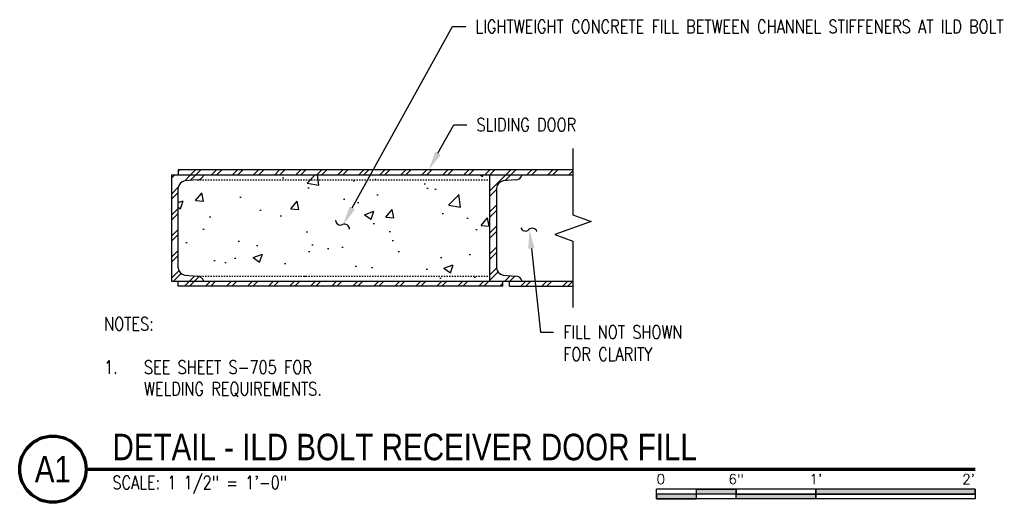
# Model space of a CAD drawing. Header units: inches. Extents: x -25 to 869, y 6 to 168.
# Tile 5 of 11: x 344 to 418, y 6 to 42. Entities that reach past the tile are written whole.
import ezdxf
from ezdxf import colors
from ezdxf.entities.mleader import LeaderData, LeaderLine
from ezdxf.enums import TextEntityAlignment as Align
from ezdxf.math import Vec2, Vec3

# ---------------------------------------------------------------- set-up
doc = ezdxf.new("R2010")
doc.units = ezdxf.units.IN
doc.header["$MEASUREMENT"] = 0
doc.linetypes.add('Hidden 3_32_', pattern=[0.140625, 0.09375, -0.046875])
for name, color, linetype in [('A-DETL-HDLN', 1, 'Hidden 3_32_'), ('A-DETL-THIN', 1, 'Continuous'), ('A-WALL-PATT', 8, 'Continuous'), ('G-ANNO-TEXT', 2, 'Continuous'), ('M-DETL-PATT', 1, 'Continuous'), ('S-ANNO-NOTE', 2, 'Continuous'), ('S-ANNO-SYMB', 2, 'Continuous')]:
    doc.layers.add(name, color=color, linetype=linetype)
doc.styles.add('Annotative', font='romans.shx', dxfattribs={"width": 0.8, "height": 0.125})
doc.styles.add('Arial', font='romans.shx', dxfattribs={"width": 0.8})
doc.styles.add('TITLES', font='swiss.ttf', dxfattribs={"width": 0.8, "height": 0.25})
pattern_1 = [(45, (-752.8794, 0), (-0.7919596, 0.7919596), []), (45, (-752.8794, 1.2), (-0.7919596, 0.7919596), [])]

# ---------------------------------------------------------------- blocks, each defined once
blk = doc.blocks.new('*U13')
for points in [[(-3, -0.2812), (-2.625, -0.2812), (-2.625, -0.2344), (-3, -0.2344)], [(-2.625, -0.188), (-2.25, -0.188), (-2.25, -0.2344), (-2.625, -0.2344)], [(-2.25, -0.2349), (-1.5, -0.2349), (-1.5, -0.2812), (-2.25, -0.2812)], [(-1.5, -0.2344), (0, -0.2344), (0, -0.1875), (-1.5, -0.1875)]]:
    blk.add_hatch(color=256).paths.add_polyline_path(points)
for p, q in [((0, -0.1875), (-3, -0.1875)), ((-3, -0.2812), (-3, -0.1875)), ((0, -0.2344), (-3, -0.2344)), ((-2.625, -0.2807), (-2.625, -0.188)), ((-2.25, -0.2812), (-2.25, -0.1885)), ((-1.5, -0.2812), (-1.5, -0.1885)), ((0, -0.1875), (0, -0.2812)), ((0, -0.2812), (-3, -0.2812))]:
    blk.add_line(p, q)
at = {"flags": 128}
for points in [[(-3, -0.2812), (-2.625, -0.2812), (-2.625, -0.2344), (-3, -0.2344), (-3, -0.2812)], [(-2.625, -0.188), (-2.25, -0.188), (-2.25, -0.2344), (-2.625, -0.2344), (-2.625, -0.188)], [(-2.25, -0.2349), (-1.5, -0.2349), (-1.5, -0.2812), (-2.25, -0.2812), (-2.25, -0.2349)], [(-1.5, -0.2344), (0, -0.2344), (0, -0.1875), (-1.5, -0.1875), (-1.5, -0.2344)]]:
    blk.add_lwpolyline(points, close=True, dxfattribs=at)
at = {"style": 'Arial'}
blk.add_text('0', height=0.0937, dxfattribs=at).set_placement((-3, -0.0937), align=Align.MIDDLE_LEFT)
for s, p in [('6"', (-2.25, -0.0937)), ("1'", (-1.5, -0.0937))]:
    blk.add_text(s, height=0.09375, dxfattribs=at).set_placement(p, align=Align.MIDDLE_CENTER)
blk.add_text("2'", height=0.09375, dxfattribs=at).set_placement((0, -0.0937), align=Align.MIDDLE_RIGHT)
blk = doc.blocks.new('*U11')
at = {"linetype": 'Continuous', "lineweight": 70}
blk.add_line((1.125, 0.625), (9.5, 0.625), dxfattribs=at)
at = {"lineweight": 70}
blk.add_circle((0.8125, 0.625), 0.3125, dxfattribs=at)
at = {"style": 'Arial'}
blk.add_attdef('DRAWING_AREA_TITLE', text='', height=0.1875, dxfattribs=at).set_placement((1.3743, 0.6339), align=Align.BOTTOM_LEFT)
blk.add_attdef('X#', text='', height=0.1875, dxfattribs=at).set_placement((0.8125, 0.625), align=Align.MIDDLE_CENTER)
blk.add_attdef('SCALE:', text='', height=0.0938, dxfattribs=at).set_placement((1.3743, 0.5606), align=Align.TOP_LEFT)

msp = doc.modelspace()

# ---------------------------------------------------------------- hatches: boundary and pattern name
at = {"layer": 'A-WALL-PATT', "lineweight": -3}
h = msp.add_hatch(dxfattribs=at)
h.set_pattern_fill('AR-CONC', color=8, style=0)
h.set_pattern_definition([(50, (-752.8794, 0), (7.172602, -0.62752), [0.75, -8.25]), (355, (-752.8794, 0), (-1.387513, 7.52192), [0.6, -6.6]), (100.45144, (-752.282, -0.052), (5.78509, 6.8944), [0.6374, -7.01142]), (46.1842, (-752.879, 2), (10.67241, -1.65519), [1.125, -12.375]), (96.6356, (-751.99, 1.862), (9.34662, 9.74119), [0.9561, -10.51714]), (351.1842, (-752.879, 2), (9.34662, 9.74119), [0.9, -9.9]), (21, (-751.8794, 1.5), (5.96907, -4.02619), [0.75, -8.25]), (326, (-751.8794, 1.5), (2.433153, 7.2515), [0.6, -6.6]), (71.45144, (-751.382, 1.1645), (8.402224, 3.22531), [0.6374, -7.01142]), (37.5, (-752.8794, 0), (0.1215986, 3.3289385), [0, -6.52, 0, -6.7, 0, -6.625]), (7.5, (-752.8794, 0), (2.630695, 3.944117), [0, -3.82, 0, -6.37, 0, -2.525]), (327.5, (-755.1094, 0), (5.3382244, -0.225549), [0, -2.5, 0, -7.8, 0, -10.35]), (317.5, (-756.1094, 0), (5.831862, 1.00105), [0, -3.25, 0, -5.18, 0, -7.35])])
h.paths.add_polyline_path([(378.9902, 22.6639), (378.9902, 30.6639), (357.4277, 30.6639), (357.3723, 30.5428), (357.2888, 30.4391), (357.1823, 30.3592), (357.0594, 30.3081), (356.9277, 30.2889), (355.9902, 30.2264), (355.8378, 30.1744), (355.7036, 30.0853), (355.5967, 29.965), (355.5239, 29.8213), (355.4902, 29.6639), (355.4902, 23.6639), (355.5239, 23.5065), (355.5967, 23.3628), (355.7036, 23.2425), (355.8378, 23.1534), (355.9902, 23.1014), (356.9277, 23.0389), (357.0594, 23.0197), (357.1823, 22.9685), (357.2888, 22.8887), (357.3723, 22.785), (357.4277, 22.6639), (376.5072, 22.6639)])
at = {"layer": 'M-DETL-PATT', "lineweight": -3}
h = msp.add_hatch(dxfattribs=at)
h.set_pattern_fill('FP_3', color=8, style=0, pattern_type=2)
h.set_pattern_definition(pattern_1)
h.paths.add_polyline_path([(357.4277, 22.6639), (357.3723, 22.785), (357.2888, 22.8887), (357.1823, 22.9685), (357.0594, 23.0197), (356.9277, 23.0389), (355.9902, 23.1014), (355.8378, 23.1534), (355.7036, 23.2425), (355.5967, 23.3628), (355.5239, 23.5065), (355.4902, 23.6639), (355.4902, 29.6639), (355.5239, 29.8213), (355.5967, 29.965), (355.7036, 30.0853), (355.8378, 30.1744), (355.9902, 30.2264), (356.9277, 30.2889), (357.0594, 30.3081), (357.1823, 30.3592), (357.2888, 30.4391), (357.3723, 30.5428), (357.4277, 30.6639), (354.9902, 30.6639), (354.9902, 22.6639)])
h = msp.add_hatch(dxfattribs=at)
h.set_pattern_fill('FP_3', color=8, style=0, pattern_type=2)
h.set_pattern_definition(pattern_1)
h.paths.add_polyline_path([(379.4902, 30.6639), (385.2458, 30.6639), (385.2458, 31.0389), (355.4902, 31.0389), (355.4902, 30.6639), (378.9902, 30.6639)])
h = msp.add_hatch(dxfattribs=at)
h.set_pattern_fill('FP_3', color=8, style=0, pattern_type=2)
h.set_pattern_definition(pattern_1)
h.paths.add_polyline_path([(381.4277, 22.6639), (381.3723, 22.785), (381.2888, 22.8887), (381.1823, 22.9685), (381.0594, 23.0197), (380.9277, 23.0389), (379.9902, 23.1014), (379.8378, 23.1534), (379.7036, 23.2425), (379.5967, 23.3628), (379.5239, 23.5065), (379.4902, 23.6639), (379.4902, 29.6639), (379.5239, 29.8213), (379.5967, 29.965), (379.7036, 30.0853), (379.8378, 30.1744), (379.9902, 30.2264), (380.9277, 30.2889), (381.0594, 30.3081), (381.1823, 30.3592), (381.2888, 30.4391), (381.3723, 30.5428), (381.4277, 30.6639), (378.9902, 30.6639), (378.9902, 22.6639)])
h = msp.add_hatch(dxfattribs=at)
h.set_pattern_fill('FP_3', color=8, style=0, pattern_type=2)
h.set_pattern_definition(pattern_1)
h.paths.add_polyline_path([(380.9277, 22.2889), (385.2458, 22.2889), (385.2458, 22.6639), (380.4589, 22.6639), (380.4589, 22.2889)])
h.paths.add_polyline_path([(355.5967, 22.2889), (379.9589, 22.2889), (379.9589, 22.6639), (355.4902, 22.6639), (355.4902, 22.2889), (355.5239, 22.2889)])

# ---------------------------------------------------------------- linework, layer by layer
at = {"layer": 'A-DETL-HDLN', "lineweight": -3}
for p, q in [((356.9277, 30.2889), (378.9902, 30.2889)), ((356.9277, 23.0389), (378.9902, 23.0389))]:
    msp.add_line(p, q, dxfattribs=at)
at = {"layer": 'A-DETL-THIN', "lineweight": -3}
for p, q in [((385.2458, 32.6639), (385.2458, 27.6639)), ((354.9902, 30.6639), (354.9902, 22.6639)), ((354.9902, 30.6639), (385.2458, 30.6639)), ((355.4902, 31.0389), (355.4902, 30.6639)), ((385.2458, 31.0389), (355.4902, 31.0389)), ((378.9902, 22.6639), (378.9902, 30.6639)), ((356.9277, 30.2889), (355.9902, 30.2264)), ((380.9277, 30.2889), (379.9902, 30.2264)), ((355.4902, 23.6639), (355.4902, 29.6639)), ((379.4902, 29.6639), (379.4902, 23.6639)), ((385.2458, 27.6639), (386.6196, 27.1639)), ((386.6196, 27.1639), (383.8721, 26.1639)), ((383.8721, 26.1639), (385.2458, 25.6639)), ((385.2458, 25.6639), (385.2458, 20.6639)), ((355.9902, 23.1014), (356.9277, 23.0389)), ((379.9902, 23.1014), (380.9277, 23.0389)), ((354.9902, 22.6639), (385.2458, 22.6639)), ((355.4902, 22.2889), (355.4902, 22.6639)), ((379.9589, 22.2889), (355.4902, 22.2889)), ((379.9589, 22.2889), (379.9589, 22.6639)), ((380.4589, 22.2889), (380.4589, 22.6639)), ((380.4589, 22.2889), (385.2458, 22.2889))]:
    msp.add_line(p, q, dxfattribs=at)
for centre, radius, start, end in [((356.9168, 30.8242), 0.5354, 271.16134, 342.578455), ((380.9168, 30.8242), 0.5354, 271.16134, 342.578455), ((356.1145, 29.6124), 0.6265, 101.449134, 175.283787), ((380.1145, 29.6124), 0.6265, 101.449134, 175.283787), ((367.7316, 27.2598), 0.3731, 181.075515, 294.362991), ((368.0394, 26.5801), 0.3731, 1.075515, 114.362991), ((381.6673, 26.8111), 0.3731, 200.837861, 314.125338), ((382.1868, 26.2755), 0.3731, 20.837861, 134.125338), ((356.1145, 23.7154), 0.6265, 184.716213, 258.550866), ((356.9168, 22.5036), 0.5354, 17.421545, 88.83866), ((380.1145, 23.7154), 0.6265, 184.716213, 258.550866), ((380.9168, 22.5036), 0.5354, 17.421545, 88.83866)]:
    msp.add_arc(centre, radius, start, end, dxfattribs=at)

# ---------------------------------------------------------------- block references
at = {"layer": 'S-ANNO-SYMB', "lineweight": -3}
ref = msp.add_blockref('*U11', (339.5517, 3.4827), dxfattribs=dict(at, xscale=8, yscale=8, zscale=8))
ref.add_attrib('SCALE:', 'SCALE: 1 1/2" = 1\'-0"', dxfattribs={"layer": '0', "height": 1, "style": 'Annotative', "width": 0.796875}).set_placement((350.5461, 7.9673), align=Align.TOP_LEFT)
ref.add_attrib('DRAWING_AREA_TITLE', 'DETAIL - ILD BOLT RECEIVER DOOR FILL', dxfattribs={"layer": '0', "height": 2, "style": 'TITLES', "width": 0.796875}).set_placement((350.5461, 8.5539), align=Align.BOTTOM_LEFT)
ref.add_attrib('X#', 'A1', dxfattribs={"layer": '0', "height": 2, "style": 'TITLES', "width": 0.796875}).set_placement((346.0517, 8.4827), align=Align.MIDDLE_CENTER)
at = {"layer": 'S-ANNO-SYMB', "lineweight": -3, "xscale": 8, "yscale": 8, "zscale": 8}
msp.add_blockref('*U13', (415.5517, 8.4827), dxfattribs=at)

# ---------------------------------------------------------------- texts
at = {"layer": 'G-ANNO-TEXT', "lineweight": -3, "insert": (349.917, 19.9414), "char_height": 1, "width": 19.268031, "attachment_point": 1, "line_spacing_factor": 0.981704, "style": 'Annotative', "bg_fill": 2}
msp.add_mtext('\\pxt3.2,6.4,9.6,12.8,16,19.2,22.4,25.6,28.8,32,35.2,38.4,41.6,44.8,48,51.2,54.4,57.6,60.8,64,67.2,70.4,73.6,76.8,80,83.2,86.4,89.6,92.8,96,99.2,102.4;NOTES:\\P\\P\\pi-3,l3,t3;1.^ISEE SHEET S-705 FOR WELDING REQUIREMENTS.', dxfattribs=at)

# ---------------------------------------------------------------- leaders
at = {"layer": 'S-ANNO-NOTE', "lineweight": -3}
ml = msp.add_multileader_mtext('Standard', dxfattribs=at)
ml.set_content('\\pxt3.2,6.4,9.6,12.8,16,19.2,22.4,25.6,28.8,32,35.2,38.4,41.6,44.8,48,51.2,54.4,57.6,60.8,64,67.2,70.4,73.6,76.8,80,83.2,86.4,89.6,92.8,96,99.2,102.4;{\\C256;LIGHTWEIGHT CONCRETE FILL BETWEEN CHANNEL STIFFENERS AT ILD BOLT RECEIVER}', color=2, style='Annotative')
ml.set_leader_properties(color=1)
ml.build(insert=Vec2(0, 0))
ml.multileader.update_dxf_attribs({"text_right_attachment_type": 3, "dogleg_length": 0.125, "arrow_head_size": 1.44, "scale": 8})
ctx = ml.context
ctx.base_point, ctx.scale, ctx.char_height, ctx.arrow_head_size, ctx.landing_gap_size, ctx.plane_origin = Vec3(377.1822, 41.8545), 8, 1, 1.44, 0.72, Vec3(362.9407, -0.4677)
ctx.right_attachment = 3
notes = []
notes.append((ctx, [(0, (1, 1, 0), (376.1822, 41.8545), (1, 0), 1, [(0, [(367.9242, 26.9146)], 0, [])])]))
ctx.mtext.insert, ctx.mtext.width, ctx.mtext.flow_direction = Vec3(377.9022, 42.3545), 20.379158, 5
ml = msp.add_multileader_mtext('Standard', dxfattribs=at)
ml.set_content('\\pxt3.2,6.4,9.6,12.8,16,19.2,22.4,25.6,28.8,32,35.2,38.4,41.6,44.8,48,51.2,54.4,57.6,60.8,64,67.2,70.4,73.6,76.8,80,83.2,86.4,89.6,92.8,96,99.2,102.4;{\\C256;SLIDING DOOR}', color=2, style='Annotative')
ml.set_leader_properties(color=1)
ml.build(insert=Vec2(0, 0))
ml.multileader.update_dxf_attribs({"text_right_attachment_type": 3, "dogleg_length": 0.125, "arrow_head_size": 1.44, "scale": 8})
ctx = ml.context
ctx.base_point, ctx.scale, ctx.char_height, ctx.arrow_head_size, ctx.landing_gap_size, ctx.plane_origin = Vec3(377.2628, 34.4542), 8, 1, 1.44, 0.72, Vec3(363.0213, -7.868)
ctx.right_attachment = 3
notes.append((ctx, [(0, (1, 1, 0), (376.2628, 34.4542), (1, 0), 1, [(0, [(374.382, 31.0389)], 0, [])])]))
ctx.mtext.insert, ctx.mtext.width, ctx.mtext.flow_direction = Vec3(377.9828, 34.9542), 9.279273, 5
ml = msp.add_multileader_mtext('Standard', dxfattribs=at)
ml.set_content('\\pxt3.2,6.4,9.6,12.8,16,19.2,22.4,25.6,28.8,32,35.2,38.4,41.6,44.8,48,51.2,54.4,57.6,60.8,64,67.2,70.4,73.6,76.8,80,83.2,86.4,89.6,92.8,96,99.2,102.4;{\\C256;FILL NOT SHOWN\\PFOR CLARITY}', color=2, style='Annotative')
ml.set_leader_properties(color=1)
ml.build(insert=Vec2(0, 0))
ml.multileader.update_dxf_attribs({"text_right_attachment_type": 3, "dogleg_length": 0.125, "arrow_head_size": 1.44, "scale": 8})
ctx = ml.context
ctx.base_point, ctx.scale, ctx.char_height, ctx.arrow_head_size, ctx.landing_gap_size, ctx.plane_origin = Vec3(383.7938, 18.8238), 8, 1, 1.44, 0.72, Vec3(369.5523, -23.4983)
ctx.right_attachment = 3
notes.append((ctx, [(0, (1, 1, 0), (382.7938, 18.8238), (1, 0), 1, [(0, [(381.9652, 26.5514)], 0, [])])]))
ctx.mtext.insert, ctx.mtext.width, ctx.mtext.flow_direction = Vec3(384.5138, 19.3238), 13.396521, 5
for ctx, leaders in notes:
    for number, flags, end, landing, length, lines in leaders:
        leader = LeaderData()
        leader.index, (leader.has_last_leader_line, leader.has_dogleg_vector, leader.attachment_direction) = number, flags
        leader.last_leader_point, leader.dogleg_vector, leader.dogleg_length = Vec3(end), Vec3(landing), length
        for number, points, colour, breaks in lines:
            line = LeaderLine()
            line.index, line.vertices, line.color, line.breaks = number, Vec3.list(points), colors.encode_raw_color(colour), breaks
            leader.lines.append(line)
        ctx.leaders.append(leader)

doc.saveas('drawing.dxf')
